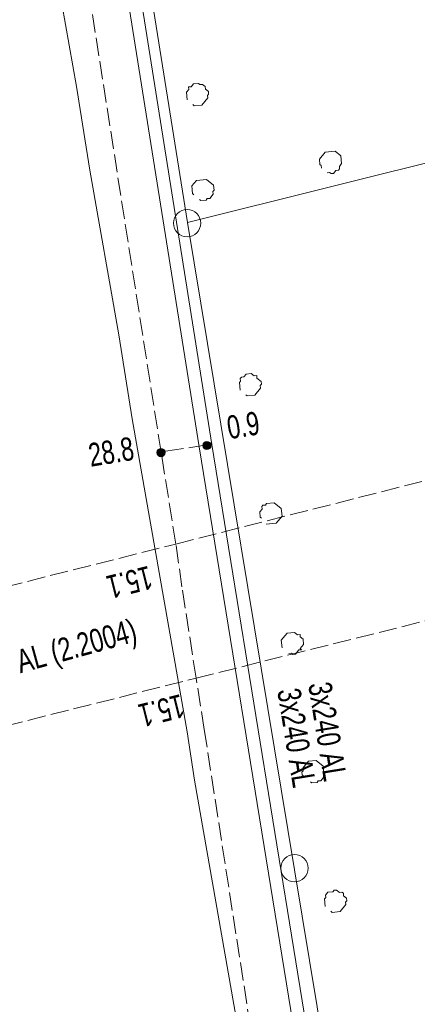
# Model space of a CAD drawing. Header units: metres. Extents: x -740 to 758, y -633 to 854.
# Tile 95 of 256: x -545 to -536, y 79 to 101. Entities that reach past the tile are written whole.
import ezdxf

# ---------------------------------------------------------------- set-up
doc = ezdxf.new("R2010")
doc.units = ezdxf.units.M
doc.header["$MEASUREMENT"] = 0
doc.linetypes.add('416_125', pattern=[0.5408, 0.416, -0.1248])
for name, color, linetype in [('Grundkarte.LOVION', 7, 'Continuous'), ('Strom.LOVION', 7, 'Continuous'), ('StromBemass.LOVION', 7, 'Continuous')]:
    doc.layers.add(name, color=color, linetype=linetype)
doc.styles.add('ERSTELLTER_STIL_1', font='arial.ttf')

msp = doc.modelspace()

# ---------------------------------------------------------------- hatches: boundary and pattern name
at = {"layer": 'StromBemass.LOVION', "linetype": 'Continuous', "lineweight": 13}
for points in [[(-541.015, 91.486), (-541.008, 91.496), (-541.003, 91.506), (-540.998, 91.517), (-540.995, 91.528), (-540.994, 91.54), (-540.994, 91.552), (-540.995, 91.563), (-540.998, 91.575), (-541.003, 91.586), (-541.008, 91.596), (-541.015, 91.605), (-541.023, 91.614), (-541.033, 91.621), (-541.043, 91.628), (-541.053, 91.633), (-541.064, 91.636), (-541.076, 91.638), (-541.088, 91.639), (-541.099, 91.638), (-541.111, 91.636), (-541.122, 91.632), (-541.133, 91.627), (-541.143, 91.621), (-541.152, 91.614), (-541.16, 91.605), (-541.167, 91.595), (-541.172, 91.585), (-541.177, 91.574), (-541.179, 91.563), (-541.181, 91.551), (-541.181, 91.539), (-541.179, 91.528), (-541.176, 91.516), (-541.172, 91.505), (-541.166, 91.495), (-541.159, 91.486), (-541.151, 91.477), (-541.142, 91.47), (-541.132, 91.463), (-541.122, 91.458), (-541.11, 91.455), (-541.099, 91.453), (-541.087, 91.452), (-541.075, 91.453), (-541.064, 91.455), (-541.053, 91.459), (-541.042, 91.464), (-541.032, 91.47), (-541.023, 91.477)], [(-542.067, 91.324), (-542.06, 91.333), (-542.054, 91.344), (-542.05, 91.355), (-542.047, 91.367), (-542.045, 91.379), (-542.045, 91.391), (-542.047, 91.402), (-542.05, 91.414), (-542.054, 91.425), (-542.06, 91.436), (-542.067, 91.445), (-542.075, 91.454), (-542.085, 91.462), (-542.095, 91.468), (-542.106, 91.473), (-542.117, 91.477), (-542.129, 91.479), (-542.141, 91.48), (-542.153, 91.479), (-542.165, 91.477), (-542.176, 91.473), (-542.187, 91.468), (-542.197, 91.461), (-542.206, 91.454), (-542.214, 91.445), (-542.221, 91.435), (-542.227, 91.425), (-542.231, 91.413), (-542.234, 91.402), (-542.236, 91.39), (-542.236, 91.378), (-542.234, 91.366), (-542.231, 91.354), (-542.227, 91.343), (-542.221, 91.333), (-542.214, 91.323), (-542.206, 91.314), (-542.196, 91.307), (-542.186, 91.3), (-542.175, 91.295), (-542.164, 91.292), (-542.152, 91.29), (-542.14, 91.289), (-542.128, 91.29), (-542.117, 91.292), (-542.105, 91.296), (-542.094, 91.301), (-542.084, 91.307), (-542.075, 91.315)]]:
    msp.add_hatch(color=7, dxfattribs=at).paths.add_polyline_path(points)

# ---------------------------------------------------------------- linework, layer by layer
at = {"layer": 'Grundkarte.LOVION', "color": 8, "linetype": 'Continuous', "lineweight": 18}
for points in [[(-549.28, 171.089), (-549.65, 169.132), (-550.158, 163.142), (-550.126, 156.17), (-549.636, 149.952), (-548.468, 141.022), (-547.095, 131.816), (-546.253, 126.224), (-543.888, 111.411), (-541.529, 96.657), (-539.074, 81.823), (-536.83, 68.24)], [(-546.253, 126.224), (-543.888, 111.411), (-541.529, 96.657), (-539.074, 81.823), (-536.83, 68.24), (-539.074, 81.823), (-541.529, 96.657), (-506.243, 105.457), (-541.529, 96.657), (-543.888, 111.411), (-546.253, 126.224)], [(-539.977, 75.942), (-541.373, 83.874), (-541.54, 84.981), (-542.804, 92.158), (-543.11, 94.079), (-543.775, 97.856), (-544.081, 99.777), (-544.413, 101.665), (-544.687, 103.56), (-545.019, 105.448), (-545.325, 107.369), (-545.658, 109.258), (-545.932, 111.152), (-546.137, 112.344), (-546.483, 114.675)]]:
    msp.add_lwpolyline(points, dxfattribs=at)
at = {"layer": 'Grundkarte.LOVION', "color": 253, "linetype": 'Continuous', "lineweight": 18}
msp.add_lwpolyline([(-536.83, 68.24), (-539.074, 81.823), (-541.529, 96.657), (-506.243, 105.457), (-541.529, 96.657), (-543.888, 111.411), (-546.253, 126.224)], dxfattribs=at)
at = {"layer": 'Grundkarte.LOVION', "color": 3, "linetype": 'Continuous', "lineweight": 18}
for points in [[(-541.538, 99.464), (-541.555, 99.64), (-541.502, 99.704), (-541.508, 99.762), (-541.449, 99.768), (-541.396, 99.832), (-541.279, 99.844), (-541.247, 99.817), (-541.189, 99.823), (-541.124, 99.77), (-541.119, 99.712), (-541.054, 99.659), (-541.049, 99.6), (-541.075, 99.568), (-541.069, 99.51), (-541.201, 99.349), (-541.377, 99.332), (-541.409, 99.358)], [(-538.459, 97.903), (-538.465, 97.961), (-538.497, 97.988), (-538.508, 98.105), (-538.376, 98.266), (-538.142, 98.289), (-538.014, 98.183), (-537.996, 98.007), (-538.049, 97.943), (-538.043, 97.884), (-538.07, 97.852), (-538.128, 97.847), (-538.181, 97.782), (-538.24, 97.777), (-538.272, 97.803), (-538.33, 97.797)], [(-541.384, 97.292), (-541.417, 97.318), (-541.434, 97.494), (-541.328, 97.622), (-541.094, 97.645), (-540.933, 97.513), (-540.922, 97.396), (-540.948, 97.364), (-540.942, 97.305), (-541.022, 97.209), (-541.08, 97.203), (-541.107, 97.171), (-541.224, 97.16), (-541.256, 97.186)], [(-540.326, 92.814), (-540.343, 92.99), (-540.317, 93.022), (-540.322, 93.08), (-540.296, 93.113), (-540.238, 93.118), (-540.185, 93.183), (-540.068, 93.194), (-540.003, 93.141), (-539.945, 93.147), (-539.939, 93.088), (-539.843, 93.009), (-539.837, 92.951), (-539.863, 92.918), (-539.858, 92.86), (-539.99, 92.699), (-540.165, 92.682), (-540.197, 92.708)], [(-539.832, 89.877), (-539.864, 89.904), (-539.876, 90.021), (-539.823, 90.085), (-539.828, 90.144), (-539.802, 90.176), (-539.743, 90.181), (-539.717, 90.214), (-539.541, 90.231), (-539.381, 90.099), (-539.364, 89.923), (-539.496, 89.762), (-539.73, 89.739)], [(-539.364, 86.908), (-539.382, 87.084), (-539.249, 87.245), (-539.074, 87.262), (-539.01, 87.209), (-538.951, 87.215), (-538.945, 87.156), (-538.881, 87.103), (-538.87, 86.986), (-538.949, 86.89), (-538.917, 86.863), (-538.975, 86.858), (-539.054, 86.761), (-539.113, 86.755), (-539.145, 86.782), (-539.204, 86.776)], [(-538.838, 83.945), (-538.902, 83.998), (-538.908, 84.056), (-538.882, 84.089), (-538.887, 84.147), (-538.755, 84.308), (-538.58, 84.325), (-538.419, 84.193), (-538.396, 83.959), (-538.475, 83.862), (-538.534, 83.857), (-538.56, 83.824), (-538.677, 83.813), (-538.71, 83.839)], [(-538.371, 80.976), (-538.388, 81.152), (-538.361, 81.184), (-538.367, 81.242), (-538.314, 81.307), (-538.197, 81.318), (-538.171, 81.35), (-538.112, 81.356), (-538.048, 81.303), (-537.989, 81.309), (-537.957, 81.282), (-537.951, 81.224), (-537.887, 81.171), (-537.881, 81.112), (-537.908, 81.08), (-537.902, 81.022), (-538.034, 80.861), (-538.21, 80.844), (-538.242, 80.87)]]:
    msp.add_lwpolyline(points, dxfattribs=at)
at = {"layer": 'Grundkarte.LOVION', "color": 9, "linetype": 'Continuous', "lineweight": 18}
for centre, radius in [((-541.542, 96.641), 0.312), ((-539.077, 81.859), 0.314)]:
    msp.add_circle(centre, radius, dxfattribs=at)
at = {"layer": 'Strom.LOVION', "color": 1, "linetype": 'Continuous', "lineweight": 18}
for points in [[(-545.769, 119.769), (-541.263, 91.511), (-537.368, 67.552)], [(-537.117, 67.857), (-540.973, 91.569), (-545.193, 118.111)]]:
    msp.add_lwpolyline(points, dxfattribs=at)
at = {"layer": 'StromBemass.LOVION', "color": 7, "linetype": '416_125', "lineweight": 13}
for points in [[(-538.266, 66.459), (-541.147, 85.035), (-541.336, 86.213), (-541.659, 88.309), (-541.799, 89.286), (-542.138, 91.396), (-544.014, 103.33), (-546.796, 121.205), (-546.944, 122.107), (-550.327, 143.869), (-550.631, 145.761), (-551.459, 150.911), (-552.345, 156.647), (-553.696, 165.323), (-553.785, 165.935), (-554.114, 168.09), (-554.217, 168.686), (-554.337, 169.457), (-554.807, 172.455), (-555.389, 176.137)], [(-541.09, 91.557), (-542.138, 91.396)], [(-549.4, 87.375), (-541.799, 89.286), (-535.195, 90.966)], [(-548.865, 84.324), (-541.336, 86.213), (-534.426, 87.938)]]:
    msp.add_lwpolyline(points, dxfattribs=at)
at = {"layer": 'StromBemass.LOVION', "color": 7, "linetype": 'Continuous', "lineweight": 13}
for centre, radius in [((-541.087, 91.545), 0.0937), ((-542.141, 91.384), 0.0954)]:
    msp.add_circle(centre, radius, dxfattribs=at)

# ---------------------------------------------------------------- texts
at = {"layer": 'Strom.LOVION', "color": 150, "linetype": 'Continuous', "lineweight": 18, "insert": (-547.891, 85.463), "char_height": 0.53355, "attachment_point": 7, "rotation": 15.3586, "style": 'ERSTELLTER_STIL_1'}
msp.add_mtext('{\\A1;\\W0.72213x;3x150/150 AL (2.2004)}', dxfattribs=at)
at = {"layer": 'Strom.LOVION', "color": 1, "linetype": 'Continuous', "lineweight": 18, "attachment_point": 7, "style": 'ERSTELLTER_STIL_1'}
for insert, char_height, rotation in [((-538.773, 86.073), 0.53355, 279.2667), ((-539.483, 85.93), 0.53354, 279.266)]:
    msp.add_mtext('{\\A1;\\W0.72505x;3x240 AL}', dxfattribs=dict(at, insert=insert, char_height=char_height, rotation=rotation))
at = {"layer": 'StromBemass.LOVION', "color": 7, "linetype": 'Continuous', "lineweight": 13, "attachment_point": 7, "style": 'ERSTELLTER_STIL_1'}
for s, insert, char_height, rotation in [('{\\A1;\\W0.71558x;0.9}', (-540.576, 91.68), 0.53355, 9.244), ('{\\A1;\\W0.71558x;28.8}', (-543.752, 91.049), 0.53355, 9.2441), ('{\\A1;\\W0.71558x;15.1}', (-542.424, 88.801), 0.53354, 194.1097), ('{\\A1;\\W0.71558x;15.1}', (-541.693, 85.858), 0.53354, 194.1097)]:
    msp.add_mtext(s, dxfattribs=dict(at, insert=insert, char_height=char_height, rotation=rotation))

doc.saveas('drawing.dxf')
